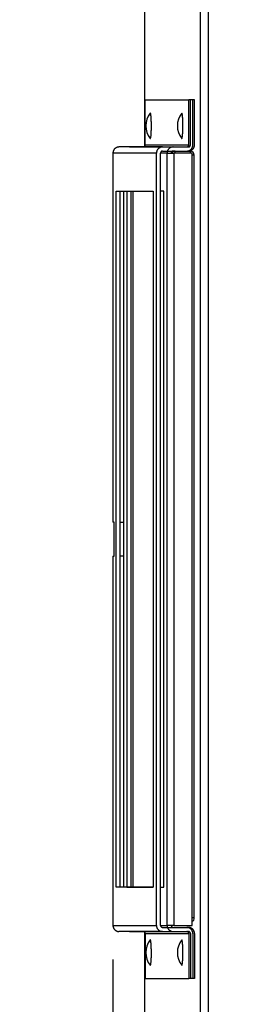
# Model space of a CAD drawing. Extents: x 750.1 to 849, y -105.5 to -34.2.
# Tile 4 of 19: x 771 to 774.2, y -72.6 to -58.2. Entities that reach past the tile are written whole.
import ezdxf

# ---------------------------------------------------------------- set-up
doc = ezdxf.new("R2010")
doc.units = 0
doc.header["$LTSCALE"] = 4
doc.header["$MEASUREMENT"] = 0
doc.layers.get('0').update_dxf_attribs({"linetype": 'CONTINUOUS'})
doc.layers.get('DEFPOINTS').update_dxf_attribs({"linetype": 'CONTINUOUS'})
doc.layers.add('Dimensions', color=140, linetype='CONTINUOUS')
doc.styles.add('ROMANS', font='romans.shx')
doc.dimstyles.new('FSTD1', dxfattribs={"dimtxt": 0.65, "dimasz": 0.7, "dimexe": 0.5, "dimexo": 0.5, "dimgap": 0.25, "dimtad": 1, "dimzin": 1, "dimdsep": 46, "dimtxsty": 'ROMANS', "dimcen": 0.5, "dimadec": 0, "dimazin": 0, "dimtfac": 1, "dimtmove": 0, "dimatfit": 3, "dimfxl": 1, "dimtolj": 1, "dimarcsym": 1})

# ---------------------------------------------------------------- blocks, each defined once
blk = doc.blocks.new('*D2')
at = {"layer": 'DEFPOINTS', "color": 0, "transparency": 16777216}
for p in [(772.322, -71.439), (772.789, -76.859), (772.322, -79.019)]:
    blk.add_point(p, dxfattribs=at)
at = {"layer": 'Dimensions', "color": 0, "lineweight": -2, "transparency": 16777216}
for p, q in [((772.322, -71.939), (772.322, -79.519)), ((772.789, -77.359), (772.789, -79.519)), ((771.622, -79.019), (767.667, -79.019)), ((772.789, -79.019), (772.322, -79.019)), ((773.489, -79.019), (774.189, -79.019))]:
    blk.add_line(p, q, dxfattribs=at)
at = {"layer": 'Dimensions', "color": 0, "transparency": 16777216}
for points in [[(771.622, -78.902), (771.622, -79.136), (772.322, -79.019)], [(773.489, -78.902), (773.489, -79.136), (772.789, -79.019)]]:
    blk.add_solid(points, dxfattribs=at)
at = {"layer": 'Dimensions', "color": 0, "transparency": 16777216, "char_height": 0.65, "attachment_point": 5, "style": 'ROMANS'}
for s, insert in [('\\A1;0.47', (769.294, -78.444)), ('\\A1;[11.9]', (769.294, -79.764))]:
    blk.add_mtext(s, dxfattribs=dict(at, insert=insert))

msp = doc.modelspace()

# ---------------------------------------------------------------- linework, layer by layer
for p, q in [((773.607, -76.859), (773.607, -47.303)), ((773.723, -76.859), (773.723, -47.303)), ((772.789, -60.018), (772.789, -55.122)), ((772.796, -59.339), (773.434, -59.339)), ((772.796, -59.999), (772.796, -59.339)), ((773.494, -59.339), (773.434, -59.339)), ((773.434, -59.999), (773.434, -59.339)), ((773.518, -59.339), (773.458, -59.339)), ((773.458, -59.999), (773.458, -59.339)), ((773.494, -59.999), (773.494, -59.339)), ((773.518, -59.999), (773.518, -59.339)), ((773.049, -60.029), (772.411, -60.029)), ((772.567, -60.029), (773.205, -60.029)), ((772.796, -59.999), (773.434, -59.999)), ((773.049, -60.029), (773.428, -60.029)), ((773.205, -60.029), (773.404, -60.029)), ((772.322, -60.119), (772.321, -60.119)), ((772.321, -60.119), (772.321, -65.529)), ((772.322, -60.119), (772.322, -65.529)), ((772.96, -60.119), (772.322, -60.119)), ((772.96, -71.439), (772.96, -60.119)), ((773.115, -60.119), (773.02, -60.119)), ((773.02, -71.439), (773.02, -60.119)), ((773.049, -60.089), (773.428, -60.089)), ((773.115, -71.439), (773.115, -60.119)), ((773.115, -60.119), (773.213, -60.119)), ((773.205, -60.089), (773.404, -60.089)), ((773.482, -60.119), (773.213, -60.119)), ((773.213, -60.119), (773.213, -71.439)), ((773.428, -60.089), (773.455, -60.089)), ((773.482, -71.439), (773.482, -60.119)), ((773.515, -60.149), (773.482, -60.149)), ((773.515, -71.329), (773.515, -60.149)), ((772.371, -60.679), (772.911, -60.679)), ((772.371, -70.879), (772.371, -60.679)), ((772.43, -70.879), (772.43, -60.679)), ((772.477, -60.679), (772.477, -70.879)), ((772.477, -60.679), (772.477, -70.879)), ((772.526, -60.679), (772.526, -70.879)), ((772.586, -60.679), (772.586, -70.879)), ((772.615, -60.679), (772.615, -70.879)), ((772.911, -60.679), (772.911, -70.879)), ((773.066, -60.679), (773.02, -60.679)), ((773.066, -70.879), (773.066, -60.679)), ((772.321, -65.529), (772.322, -65.529)), ((772.34, -65.529), (772.322, -65.529)), ((772.34, -66.029), (772.34, -65.529)), ((772.43, -65.529), (772.477, -65.529)), ((772.322, -66.029), (772.321, -66.029)), ((772.321, -66.029), (772.321, -71.439)), ((772.322, -66.029), (772.322, -71.439)), ((772.322, -66.029), (772.34, -66.029)), ((772.477, -66.029), (772.43, -66.029)), ((772.911, -70.879), (772.371, -70.879)), ((772.526, -70.879), (772.911, -70.879)), ((773.02, -70.879), (773.066, -70.879)), ((772.321, -71.439), (772.322, -71.439)), ((772.322, -71.439), (772.96, -71.439)), ((773.02, -71.439), (773.115, -71.439)), ((773.213, -71.439), (773.115, -71.439)), ((773.213, -71.439), (773.482, -71.439)), ((773.515, -71.329), (773.482, -71.329)), ((773.049, -71.529), (772.411, -71.529)), ((772.567, -71.529), (773.205, -71.529)), ((772.789, -75.715), (772.789, -71.539)), ((772.796, -71.559), (773.434, -71.559)), ((772.796, -71.559), (772.796, -72.219)), ((773.049, -71.469), (773.428, -71.469)), ((773.049, -71.529), (773.428, -71.529)), ((773.205, -71.469), (773.404, -71.469)), ((773.205, -71.529), (773.404, -71.529)), ((773.434, -71.559), (773.434, -72.219)), ((773.458, -71.559), (773.458, -72.219)), ((773.494, -71.559), (773.494, -72.219)), ((773.518, -71.559), (773.518, -72.219)), ((772.796, -72.219), (773.434, -72.219)), ((773.494, -72.219), (773.434, -72.219)), ((773.518, -72.219), (773.458, -72.219))]:
    msp.add_line(p, q)
for centre, radius, start, end in [((773.108, -59.719), 0.303, 142.2875, 217.7125), ((773.57, -59.719), 0.303, 142.2875, 217.7125), ((773.455, -60.149), 0.06, 0, 90), ((773.455, -71.329), 0.06, 296.1015, 0), ((773.108, -71.839), 0.303, 142.2875, 217.7125), ((773.57, -71.839), 0.303, 142.2875, 217.7125)]:
    msp.add_arc(centre, radius, start, end)
for points, weights in [([(772.87, -59.905), (772.888, -59.905), (772.886, -59.707), (772.885, -59.509), (772.868, -59.533)], [1, 0.684914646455, 1, 0.684914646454, 1]), ([(773.332, -59.905), (773.349, -59.905), (773.348, -59.707), (773.347, -59.509), (773.33, -59.533)], [1, 0.684914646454, 1, 0.684914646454, 1]), ([(772.868, -72.024), (772.886, -72.046), (772.886, -71.849), (772.887, -71.652), (772.87, -71.652)], [1, 0.68698930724, 1, 0.68698930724, 1]), ([(773.33, -72.024), (773.347, -72.046), (773.348, -71.849), (773.349, -71.652), (773.332, -71.652)], [1, 0.68698930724, 1, 0.68698930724, 1])]:
    msp.add_rational_spline(points, weights, degree=2, knots=[0, 0, 0, 0.5, 0.5, 1, 1, 1])
for points, weights in [([(772.411, -60.029), (772.322, -60.029), (772.322, -60.119)], [1, 0.707106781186, 1]), ([(772.766, -60.029), (772.796, -60.029), (772.796, -59.999)], [1, 0.707106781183, 1]), ([(772.868, -59.902), (772.868, -59.903), (772.868, -59.904)], [1, 0.999588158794, 1]), ([(772.868, -59.904), (772.869, -59.905), (772.87, -59.905)], [1, 0.998425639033, 1]), ([(773.049, -60.029), (772.96, -60.029), (772.96, -60.119)], [1, 0.707106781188, 1]), ([(773.205, -60.029), (773.115, -60.029), (773.115, -60.119)], [1, 0.707106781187, 1]), ([(773.329, -59.902), (773.33, -59.903), (773.33, -59.904)], [1, 0.999588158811, 1]), ([(773.33, -59.904), (773.331, -59.905), (773.332, -59.905)], [1, 0.998425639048, 1]), ([(773.404, -60.089), (773.494, -60.089), (773.494, -59.999)], [1, 0.707106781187, 1]), ([(773.404, -60.029), (773.434, -60.029), (773.434, -59.999)], [1, 0.707106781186, 1]), ([(773.428, -60.089), (773.518, -60.089), (773.518, -59.999)], [1, 0.707106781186, 1]), ([(773.428, -60.029), (773.458, -60.029), (773.458, -59.999)], [1, 0.707106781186, 1]), ([(773.049, -60.089), (773.02, -60.089), (773.02, -60.119)], [1, 0.707106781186, 1]), ([(773.205, -60.089), (773.175, -60.089), (773.175, -60.119)], [1, 0.707106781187, 1]), ([(773.232, -60.089), (773.198, -60.089), (773.18, -60.119)], [1, 0.866025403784, 1]), ([(773.237, -60.119), (773.235, -60.089), (773.232, -60.089)], [1, 0.86602540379, 1]), ([(773.46, -60.119), (773.458, -60.089), (773.455, -60.089)], [1, 0.86602540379, 1]), ([(772.322, -71.439), (772.322, -71.529), (772.411, -71.529)], [1, 0.707106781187, 1]), ([(772.96, -71.439), (772.96, -71.529), (773.049, -71.529)], [1, 0.707106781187, 1]), ([(773.02, -71.439), (773.02, -71.469), (773.049, -71.469)], [1, 0.707106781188, 1]), ([(773.115, -71.439), (773.115, -71.529), (773.205, -71.529)], [1, 0.707106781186, 1]), ([(773.175, -71.439), (773.175, -71.469), (773.205, -71.469)], [1, 0.707106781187, 1]), ([(772.796, -71.559), (772.796, -71.529), (772.766, -71.529)], [1, 0.707106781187, 1]), ([(773.494, -71.559), (773.494, -71.469), (773.404, -71.469)], [1, 0.707106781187, 1]), ([(773.434, -71.559), (773.434, -71.529), (773.404, -71.529)], [1, 0.707106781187, 1]), ([(773.518, -71.559), (773.518, -71.469), (773.428, -71.469)], [1, 0.707106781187, 1]), ([(773.458, -71.559), (773.458, -71.529), (773.428, -71.529)], [1, 0.707106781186, 1]), ([(772.87, -71.652), (772.869, -71.652), (772.868, -71.653)], [1, 0.998101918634, 1]), ([(773.332, -71.652), (773.331, -71.652), (773.33, -71.653)], [1, 0.998101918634, 1])]:
    msp.add_rational_spline(points, weights, degree=2)

# ---------------------------------------------------------------- dimensions: what is measured, and where the dimension line sits
at = {"layer": 'Dimensions'}
dim = msp.add_linear_dim(base=(772.322, -79.019), p1=(772.789, -76.859), p2=(772.322, -71.439), dimstyle='FSTD1', override={"dimscale": 0, "dimpost": '\\X', "dimtix": 0, "dimtofl": 1, "dimtmove": 0, "dimatfit": 3}, dxfattribs=at)
dim.commit()
dim.dimension.update_dxf_attribs({"geometry": '*D2', "text_midpoint": (769.294, -79.019)})

doc.saveas('drawing.dxf')
